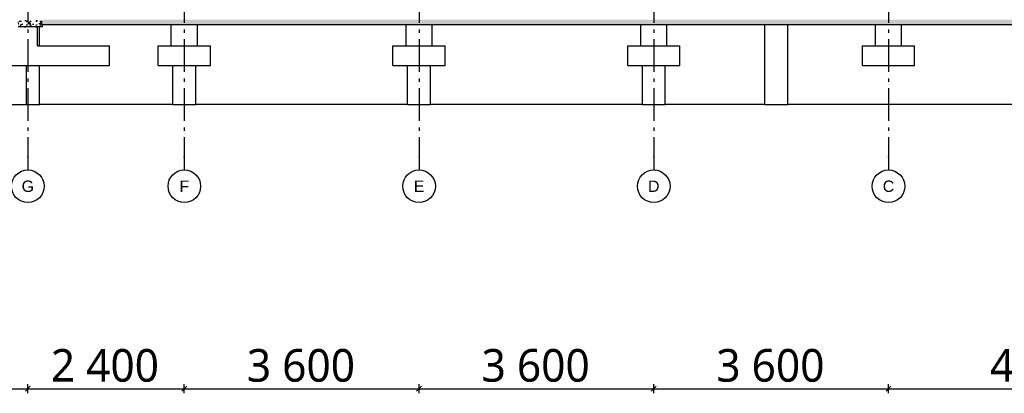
# Model space of a CAD drawing. Header units: millimetres. Extents: x -8544 to 51179, y -2070 to 23603.
# Tile 119 of 174: x 25692 to 40793, y -2070 to 3650. Entities that reach past the tile are written whole.
import ezdxf
from ezdxf.enums import TextEntityAlignment as Align

# ---------------------------------------------------------------- set-up
doc = ezdxf.new("R2010")
doc.units = ezdxf.units.MM
doc.header["$LTSCALE"] = 0.5
doc.header["$MEASUREMENT"] = 0
doc.linetypes.add('Akselinje', pattern=[1500, 1000, -200, 100, -200])
doc.linetypes.add('PLINE', pattern=[0])
for name, color, linetype in [('216- Direkte fundamentering', 7, 'Continuous'), ('252- Gulv på grunn_ bunnplate', 7, 'Continuous'), ('252- Gulv på grunn_ bunnplate (Skravur)', 7, 'Continuous'), ('82-- Modullinjer', 7, 'Continuous'), ('842-M___1_50 Målsetting bygning', 7, 'Continuous')]:
    doc.layers.add(name, color=color, linetype=linetype)
doc.styles.add('GENERATED_STYLE_1', font='arial.ttf')
doc.styles.add('GENERATED_STYLE_2', font='YuGothR.ttc')
doc.dimstyles.new('GENERATED_STYLE__1', dxfattribs={"dimtxt": 500, "dimasz": 71.25, "dimexe": 0.18, "dimexo": 0.0625, "dimgap": 0, "dimtad": 1, "dimtih": 1, "dimtoh": 1, "dimdec": 0, "dimzin": 0, "dimdsep": 46, "dimtxsty": 'GENERATED_STYLE_2', "dimblk": 'ARROWHEAD_6', "dimblk1": 'ARROWHEAD_6', "dimblk2": 'ARROWHEAD_6', "dimcen": 0.09, "dimclrd": 256, "dimclre": 256, "dimclrt": 256, "dimadec": 1, "dimazin": 0, "dimtfac": 1, "dimtdec": 4, "dimtmove": 0, "dimatfit": 3, "dimfxl": 1, "dimtolj": 1, "dimtzin": 0, "dimarcsym": 0})
pattern_1 = [(0, (0, 0), (0, 311.7692), [30, -150]), (0, (90, 155.9), (0, 311.7692), [30, -150]), (60, (0, 0), (-270, 155.8846), [30, -150]), (60, (180, 0), (-270, 155.8846), [30, -150]), (120, (30, 0), (270, 155.8846), [30, -150]), (120, (210, 0), (270, 155.8846), [30, -150]), (0, (0, 30), (0, 60), [0, -60, 0, -90]), (45, (30, 30), (-42.42641, 42.42641), [0, -45, 0, -75])]

# ---------------------------------------------------------------- blocks, each defined once
blk = doc.blocks.new('Standard grid marker[10]', base_point=(25817, 12550))
at = {"layer": '82-- Modullinjer', "linetype": 'Akselinje'}
for p, q in [((25817, 12350), (25817, 12550)), ((25817, 12350), (25817, 1550)), ((25817, 1550), (25817, 1350))]:
    blk.add_line(p, q, dxfattribs=at)
at = {"layer": '82-- Modullinjer', "linetype": 'PLINE'}
for centre in [(25817, 12800), (25817, 1100)]:
    blk.add_circle(centre, 250, dxfattribs=at)
at = {"layer": '82-- Modullinjer', "linetype": 'Akselinje'}
for p in [(25817, 12350), (25817, 12350), (25817, 1550), (25817, 1550)]:
    blk.add_point(p, dxfattribs=at)
at = {"layer": '82-- Modullinjer', "style": 'GENERATED_STYLE_1'}
for tag, p in [('AC_MarkerText_1_0', (25817, 12888)), ('AC_MarkerText_1_1', (25817, 1187))]:
    blk.add_attdef(tag, text='', height=175, rotation=360, dxfattribs=at).set_placement(p, align=Align.TOP_CENTER)
blk = doc.blocks.new('Standard grid marker[11]', base_point=(28217, 12550))
at = {"layer": '82-- Modullinjer', "linetype": 'Akselinje'}
for p, q in [((28217, 12350), (28217, 12550)), ((28217, 12350), (28217, 1550)), ((28217, 1550), (28217, 1350))]:
    blk.add_line(p, q, dxfattribs=at)
at = {"layer": '82-- Modullinjer', "linetype": 'PLINE'}
for centre in [(28217, 12800), (28217, 1100)]:
    blk.add_circle(centre, 250, dxfattribs=at)
at = {"layer": '82-- Modullinjer', "linetype": 'Akselinje'}
for p in [(28217, 12350), (28217, 12350), (28217, 1550), (28217, 1550)]:
    blk.add_point(p, dxfattribs=at)
at = {"layer": '82-- Modullinjer', "style": 'GENERATED_STYLE_1'}
for tag, p in [('AC_MarkerText_1_0', (28217, 12888)), ('AC_MarkerText_1_1', (28217, 1187))]:
    blk.add_attdef(tag, text='', height=175, rotation=360, dxfattribs=at).set_placement(p, align=Align.TOP_CENTER)
blk = doc.blocks.new('Standard grid marker[12]', base_point=(31817, 12550))
at = {"layer": '82-- Modullinjer', "linetype": 'Akselinje'}
for p, q in [((31817, 12350), (31817, 12550)), ((31817, 12350), (31817, 1550)), ((31817, 1550), (31817, 1350))]:
    blk.add_line(p, q, dxfattribs=at)
at = {"layer": '82-- Modullinjer', "linetype": 'PLINE'}
for centre in [(31817, 12800), (31817, 1100)]:
    blk.add_circle(centre, 250, dxfattribs=at)
at = {"layer": '82-- Modullinjer', "linetype": 'Akselinje'}
for p in [(31817, 12350), (31817, 12350), (31817, 1550), (31817, 1550)]:
    blk.add_point(p, dxfattribs=at)
at = {"layer": '82-- Modullinjer', "style": 'GENERATED_STYLE_1'}
for tag, p in [('AC_MarkerText_1_0', (31817, 12888)), ('AC_MarkerText_1_1', (31817, 1187))]:
    blk.add_attdef(tag, text='', height=175, rotation=360, dxfattribs=at).set_placement(p, align=Align.TOP_CENTER)
blk = doc.blocks.new('Standard grid marker[13]', base_point=(35417, 12550))
at = {"layer": '82-- Modullinjer', "linetype": 'Akselinje'}
for p, q in [((35417, 12350), (35417, 12550)), ((35417, 12350), (35417, 1550)), ((35417, 1550), (35417, 1350))]:
    blk.add_line(p, q, dxfattribs=at)
at = {"layer": '82-- Modullinjer', "linetype": 'PLINE'}
for centre in [(35417, 12800), (35417, 1100)]:
    blk.add_circle(centre, 250, dxfattribs=at)
at = {"layer": '82-- Modullinjer', "linetype": 'Akselinje'}
for p in [(35417, 12350), (35417, 12350), (35417, 1550), (35417, 1550)]:
    blk.add_point(p, dxfattribs=at)
at = {"layer": '82-- Modullinjer', "style": 'GENERATED_STYLE_1'}
for tag, p in [('AC_MarkerText_1_0', (35417, 12888)), ('AC_MarkerText_1_1', (35417, 1187))]:
    blk.add_attdef(tag, text='', height=175, rotation=360, dxfattribs=at).set_placement(p, align=Align.TOP_CENTER)
blk = doc.blocks.new('Standard grid marker[14]', base_point=(39017, 12550))
at = {"layer": '82-- Modullinjer', "linetype": 'Akselinje'}
for p, q in [((39017, 12350), (39017, 12550)), ((39017, 12350), (39017, 1550)), ((39017, 1550), (39017, 1350))]:
    blk.add_line(p, q, dxfattribs=at)
at = {"layer": '82-- Modullinjer', "linetype": 'PLINE'}
for centre in [(39017, 12800), (39017, 1100)]:
    blk.add_circle(centre, 250, dxfattribs=at)
at = {"layer": '82-- Modullinjer', "linetype": 'Akselinje'}
for p in [(39017, 12350), (39017, 12350), (39017, 1550), (39017, 1550)]:
    blk.add_point(p, dxfattribs=at)
at = {"layer": '82-- Modullinjer', "style": 'GENERATED_STYLE_1'}
for tag, p in [('AC_MarkerText_1_0', (39017, 12888)), ('AC_MarkerText_1_1', (39017, 1187))]:
    blk.add_attdef(tag, text='', height=175, rotation=360, dxfattribs=at).set_placement(p, align=Align.TOP_CENTER)
blk = doc.blocks.new('*D143')
at = {"layer": '842-M___1_50 Målsetting bygning', "linetype": 'PLINE'}
for p, q in [((22254, -1962), (22179, -2038)), ((22217, -2070), (22217, -1930)), ((25854, -1962), (25779, -2038)), ((25817, -2070), (25817, -1930)), ((22217, -2000), (25817, -2000))]:
    blk.add_line(p, q, dxfattribs=at)
at = {"layer": '842-M___1_50 Målsetting bygning', "insert": (23176, -1900), "char_height": 500, "attachment_point": 7, "style": 'GENERATED_STYLE_2'}
blk.add_mtext('\\A1;{\\pql;\\fYu Gothic UI Semilight|b0|i0|c0|p0;\\W1.000000;3\xa0600}', dxfattribs=at)
blk = doc.blocks.new('ARROWHEAD_6')
at = {"linetype": 'Continuous'}
for p, q in [((0, 0), (-1, 0)), ((-0.5, -0.5), (0.5, 0.5))]:
    blk.add_line(p, q, dxfattribs=at)
blk = doc.blocks.new('*D144')
at = {"layer": '842-M___1_50 Målsetting bygning', "linetype": 'PLINE'}
for p, q in [((25854, -1962), (25779, -2038)), ((25817, -2070), (25817, -1930)), ((28254, -1962), (28179, -2038)), ((28217, -2070), (28217, -1930)), ((25817, -2000), (28217, -2000))]:
    blk.add_line(p, q, dxfattribs=at)
at = {"layer": '842-M___1_50 Målsetting bygning', "insert": (26169, -1900), "char_height": 500, "attachment_point": 7, "style": 'GENERATED_STYLE_2'}
blk.add_mtext('\\A1;{\\pql;\\fYu Gothic UI Semilight|b0|i0|c0|p0;\\W1.000000;2\xa0400}', dxfattribs=at)
blk = doc.blocks.new('*D145')
at = {"layer": '842-M___1_50 Målsetting bygning', "linetype": 'PLINE'}
for p, q in [((28254, -1962), (28179, -2038)), ((28217, -2070), (28217, -1930)), ((31854, -1962), (31779, -2038)), ((31817, -2070), (31817, -1930)), ((28217, -2000), (31817, -2000))]:
    blk.add_line(p, q, dxfattribs=at)
at = {"layer": '842-M___1_50 Målsetting bygning', "insert": (29176, -1900), "char_height": 500, "attachment_point": 7, "style": 'GENERATED_STYLE_2'}
blk.add_mtext('\\A1;{\\pql;\\fYu Gothic UI Semilight|b0|i0|c0|p0;\\W1.000000;3\xa0600}', dxfattribs=at)
blk = doc.blocks.new('*D146')
at = {"layer": '842-M___1_50 Målsetting bygning', "linetype": 'PLINE'}
for p, q in [((31854, -1962), (31779, -2038)), ((31817, -2070), (31817, -1930)), ((35454, -1962), (35379, -2038)), ((35417, -2070), (35417, -1930)), ((31817, -2000), (35417, -2000))]:
    blk.add_line(p, q, dxfattribs=at)
at = {"layer": '842-M___1_50 Målsetting bygning', "insert": (32776, -1900), "char_height": 500, "attachment_point": 7, "style": 'GENERATED_STYLE_2'}
blk.add_mtext('\\A1;{\\pql;\\fYu Gothic UI Semilight|b0|i0|c0|p0;\\W1.000000;3\xa0600}', dxfattribs=at)
blk = doc.blocks.new('*D147')
at = {"layer": '842-M___1_50 Målsetting bygning', "linetype": 'PLINE'}
for p, q in [((35454, -1962), (35379, -2038)), ((35417, -2070), (35417, -1930)), ((39054, -1962), (38979, -2038)), ((39017, -2070), (39017, -1930)), ((35417, -2000), (39017, -2000))]:
    blk.add_line(p, q, dxfattribs=at)
at = {"layer": '842-M___1_50 Målsetting bygning', "insert": (36376, -1900), "char_height": 500, "attachment_point": 7, "style": 'GENERATED_STYLE_2'}
blk.add_mtext('\\A1;{\\pql;\\fYu Gothic UI Semilight|b0|i0|c0|p0;\\W1.000000;3\xa0600}', dxfattribs=at)
blk = doc.blocks.new('*D148')
at = {"layer": '842-M___1_50 Målsetting bygning', "linetype": 'PLINE'}
for p, q in [((39054, -1962), (38979, -2038)), ((39017, -2070), (39017, -1930)), ((43774, -2038), (43849, -1962)), ((43854, -1962), (43779, -2038)), ((43812, -2070), (43812, -1930)), ((39017, -2000), (43812, -2000))]:
    blk.add_line(p, q, dxfattribs=at)
at = {"layer": '842-M___1_50 Målsetting bygning', "char_height": 500, "attachment_point": 7, "style": 'GENERATED_STYLE_2'}
for s, insert in [('\\A1;{\\pql;\\fYu Gothic UI Semilight|b0|i0|c0|p0;\\W1.000000;5}', (43628, -1200)), ('\\A1;{\\pql;\\fYu Gothic UI Semilight|b0|i0|c0|p0;\\W1.000000;4\xa0795}', (40574, -1900))]:
    blk.add_mtext(s, dxfattribs=dict(at, insert=insert))

msp = doc.modelspace()

# ---------------------------------------------------------------- hatches: boundary and pattern name
at = {"layer": '252- Gulv på grunn_ bunnplate (Skravur)', "linetype": 'Continuous'}
h = msp.add_hatch(dxfattribs=at)
h.set_pattern_fill('Betong_strukturell', color=256, style=0, pattern_type=2)
h.set_pattern_definition(pattern_1)
h.paths.add_polyline_path([(25666.9, 3650), (25666.9, 3540), (26036.9, 3540), (26036.9, 3650)])
h = msp.add_hatch(dxfattribs=at)
h.set_pattern_fill('Betong_strukturell', color=256, style=0, pattern_type=2)
h.set_pattern_definition(pattern_1)
h.paths.add_polyline_path([(26036.9, 3570), (45036.9, 3570), (45036.9, 3650), (26036.9, 3650)])

# ---------------------------------------------------------------- linework, layer by layer
at = {"layer": '216- Direkte fundamentering', "linetype": 'PLINE'}
for p, q in [((25966.9, 3250), (25966.9, 3540)), ((25996.9, 3250), (25996.9, 3540)), ((28016.9, 3250), (28016.9, 3570)), ((28416.9, 3250), (28416.9, 3570)), ((31616.9, 3250), (31616.9, 3570)), ((32016.9, 3250), (32016.9, 3570)), ((35216.9, 3250), (35216.9, 3570)), ((35616.9, 3250), (35616.9, 3570)), ((37121.9, 2350), (37121.9, 3570)), ((37471.9, 2350), (37471.9, 3570)), ((38816.9, 3250), (38816.9, 3570)), ((39216.9, 3250), (39216.9, 3570)), ((25966.9, 3250), (27066.9, 3250)), ((27066.9, 2950), (27066.9, 3250)), ((27816.9, 2950), (27816.9, 3250)), ((27816.9, 3250), (28616.9, 3250)), ((28616.9, 2950), (28616.9, 3250)), ((31416.9, 2950), (31416.9, 3250)), ((31416.9, 3250), (32216.9, 3250)), ((32216.9, 2950), (32216.9, 3250)), ((35016.9, 2950), (35016.9, 3250)), ((35016.9, 3250), (35816.9, 3250)), ((35816.9, 2950), (35816.9, 3250)), ((38616.9, 2950), (38616.9, 3250)), ((38616.9, 3250), (39416.9, 3250)), ((39416.9, 2950), (39416.9, 3250)), ((24566.9, 2950), (27066.9, 2950)), ((25796.9, 2350), (25796.9, 2950)), ((25996.9, 2350), (25996.9, 2950)), ((27816.9, 2950), (28616.9, 2950)), ((28041.9, 2350), (28041.9, 2950)), ((28391.9, 2350), (28391.9, 2950)), ((31416.9, 2950), (32216.9, 2950)), ((31641.9, 2350), (31641.9, 2950)), ((31991.9, 2350), (31991.9, 2950)), ((35016.9, 2950), (35816.9, 2950)), ((35241.9, 2350), (35241.9, 2950)), ((35591.9, 2350), (35591.9, 2950)), ((38616.9, 2950), (39416.9, 2950)), ((22466.9, 2350), (25796.9, 2350)), ((25796.9, 2350), (25996.9, 2350)), ((28041.9, 2350), (25996.9, 2350)), ((28041.9, 2350), (28391.9, 2350)), ((31641.9, 2350), (28391.9, 2350)), ((31641.9, 2350), (31991.9, 2350)), ((35241.9, 2350), (31991.9, 2350)), ((35241.9, 2350), (35591.9, 2350)), ((37121.9, 2350), (35591.9, 2350)), ((37121.9, 2350), (37471.9, 2350)), ((40951.9, 2350), (37471.9, 2350))]:
    msp.add_line(p, q, dxfattribs=at)
at = {"layer": '252- Gulv på grunn_ bunnplate', "linetype": 'PLINE'}
for p, q in [((26036.9, 3540), (25666.9, 3540)), ((45036.9, 3570), (26036.9, 3570)), ((26036.9, 3570), (26036.9, 3540))]:
    msp.add_line(p, q, dxfattribs=at)

# ---------------------------------------------------------------- block references
at = {"layer": '82-- Modullinjer', "linetype": 'PLINE'}
ref = msp.add_blockref('Standard grid marker[10]', (25816.9, 12550), dxfattribs=at)
ref.add_attrib('AC_MarkerText_1', 'G', dxfattribs={"color": 7, "height": 175, "rotation": 360, "style": 'GENERATED_STYLE_1'}).set_placement((25816.9, 12887.5), align=Align.TOP_CENTER)
ref.add_attrib('AC_MarkerText_1_1', 'G', dxfattribs={"color": 7, "height": 175, "rotation": 360, "style": 'GENERATED_STYLE_1'}).set_placement((25816.9, 1187.5), align=Align.TOP_CENTER)
ref = msp.add_blockref('Standard grid marker[11]', (28216.9, 12550), dxfattribs=at)
ref.add_attrib('AC_MarkerText_1', 'F', dxfattribs={"color": 7, "height": 175, "rotation": 360, "style": 'GENERATED_STYLE_1'}).set_placement((28216.9, 12887.5), align=Align.TOP_CENTER)
ref.add_attrib('AC_MarkerText_1_1', 'F', dxfattribs={"color": 7, "height": 175, "rotation": 360, "style": 'GENERATED_STYLE_1'}).set_placement((28216.9, 1187.5), align=Align.TOP_CENTER)
ref = msp.add_blockref('Standard grid marker[12]', (31816.9, 12550), dxfattribs=at)
ref.add_attrib('AC_MarkerText_1', 'E', dxfattribs={"color": 7, "height": 175, "rotation": 360, "style": 'GENERATED_STYLE_1'}).set_placement((31816.9, 12887.5), align=Align.TOP_CENTER)
ref.add_attrib('AC_MarkerText_1_1', 'E', dxfattribs={"color": 7, "height": 175, "rotation": 360, "style": 'GENERATED_STYLE_1'}).set_placement((31816.9, 1187.5), align=Align.TOP_CENTER)
ref = msp.add_blockref('Standard grid marker[13]', (35416.9, 12550), dxfattribs=at)
ref.add_attrib('AC_MarkerText_1', 'D', dxfattribs={"color": 7, "height": 175, "rotation": 360, "style": 'GENERATED_STYLE_1'}).set_placement((35416.9, 12887.5), align=Align.TOP_CENTER)
ref.add_attrib('AC_MarkerText_1_1', 'D', dxfattribs={"color": 7, "height": 175, "rotation": 360, "style": 'GENERATED_STYLE_1'}).set_placement((35416.9, 1187.5), align=Align.TOP_CENTER)
ref = msp.add_blockref('Standard grid marker[14]', (39016.9, 12550), dxfattribs=at)
ref.add_attrib('AC_MarkerText_1', 'C', dxfattribs={"color": 7, "height": 175, "rotation": 360, "style": 'GENERATED_STYLE_1'}).set_placement((39016.9, 12887.5), align=Align.TOP_CENTER)
ref.add_attrib('AC_MarkerText_1_1', 'C', dxfattribs={"color": 7, "height": 175, "rotation": 360, "style": 'GENERATED_STYLE_1'}).set_placement((39016.9, 1187.5), align=Align.TOP_CENTER)

# ---------------------------------------------------------------- dimensions: what is measured, and where the dimension line sits
at = {"layer": '842-M___1_50 Målsetting bygning', "linetype": 'Continuous'}
for base, p1, p2, picture, middle in [((25816.9, -2000), (22216.9, -2000), (25816.9, -2000), '*D143', (24034.2, -1650)), ((28216.9, -2000), (25816.9, -2000), (28216.9, -2000), '*D144', (27026.4, -1650)), ((31816.9, -2000), (28216.9, -2000), (31816.9, -2000), '*D145', (30034.2, -1650)), ((35416.9, -2000), (31816.9, -2000), (35416.9, -2000), '*D146', (33634.2, -1650)), ((39016.9, -2000), (35416.9, -2000), (39016.9, -2000), '*D147', (37234.2, -1650)), ((43811.9, -2000), (39016.9, -2000), (43811.9, -2000), '*D148', (41431.7, -1650))]:
    dim = msp.add_linear_dim(base=base, p1=p1, p2=p2, dimstyle='GENERATED_STYLE__1', dxfattribs=at)
    dim.commit()
    dim.dimension.update_dxf_attribs({"geometry": picture, "text_midpoint": middle, "dimtype": 160})

doc.saveas('drawing.dxf')
